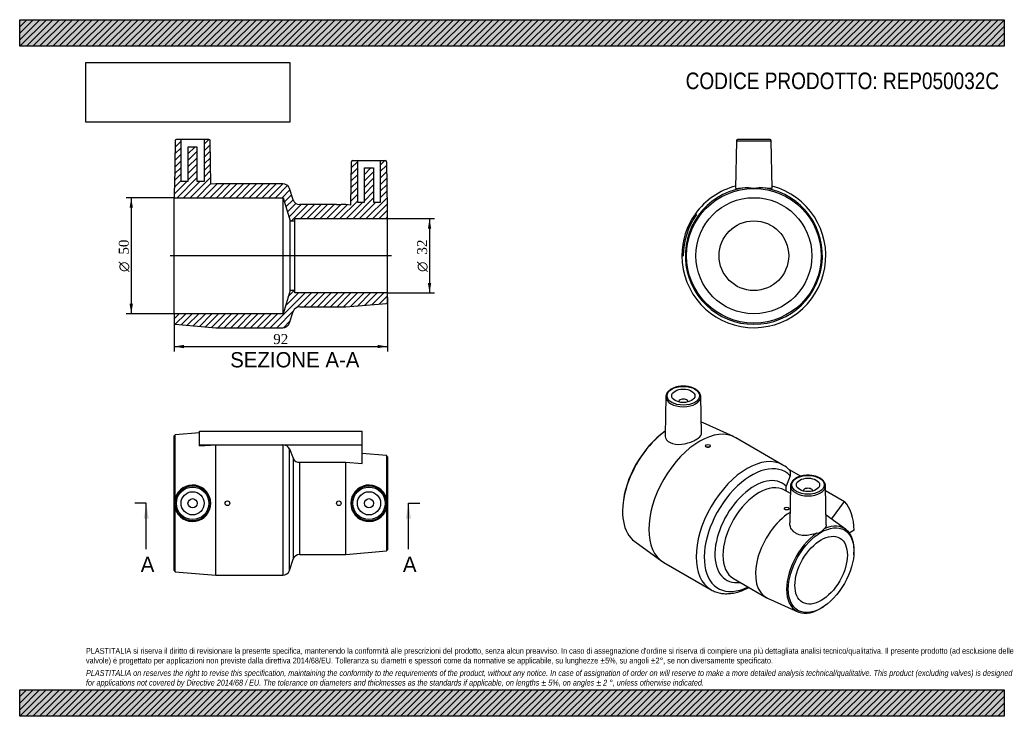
# Model space of a CAD drawing. Header units: millimetres. Extents: x 0 to 424, y 0 to 300.
import ezdxf
from ezdxf.enums import TextEntityAlignment as Align
from ezdxf.lldxf.tags import DXFTag

# ---------------------------------------------------------------- set-up
doc = ezdxf.new("R2010")
doc.units = ezdxf.units.MM
doc.header["$LTSCALE"] = 1.428571
for name, color, linetype in [('Default', 7, 'Continuous'), ('DV4_Default', 7, 'Continuous'), ('REP050032C', 7, 'Continuous')]:
    doc.layers.add(name, color=color, linetype=linetype)
doc.styles.add('SEACAD_Solid_Edge_ANSI', font='seans.ttf')
doc.styles.add('SEACAD_Solid_Edge_ANSI1_Symbols', font='semeca1.ttf')
doc.styles.add('SEACAD_Times_New_Roman', font='times.ttf')
tags = doc.linetypes.add('CENTER2', pattern=[28.575, 19.05, -3.175, 3.175, -3.175]).pattern_tags.tags
tags[10:11] = [DXFTag(74, 4), DXFTag(75, 0), DXFTag(340, '0'), DXFTag(46, 0.0), DXFTag(50, 0.0), DXFTag(44, 0.0), DXFTag(45, 0.0)]
tags[8:9] = [DXFTag(74, 4), DXFTag(75, 0), DXFTag(340, '0'), DXFTag(46, 0.0), DXFTag(50, 0.0), DXFTag(44, 0.0), DXFTag(45, 0.0)]
tags[6:7] = [DXFTag(74, 4), DXFTag(75, 0), DXFTag(340, '0'), DXFTag(46, 0.0), DXFTag(50, 0.0), DXFTag(44, 0.0), DXFTag(45, 0.0)]
tags[4:5] = [DXFTag(74, 4), DXFTag(75, 0), DXFTag(340, '0'), DXFTag(46, 0.0), DXFTag(50, 0.0), DXFTag(44, 0.0), DXFTag(45, 0.0)]
doc.dimstyles.new('ANSImm', dxfattribs={"dimtxt": 4.285714, "dimasz": 4.285714, "dimexe": 2.142857, "dimexo": 0, "dimgap": 1.071429, "dimtad": 1, "dimdsep": 46, "dimtxsty": 'SEACAD_Times_New_Roman', "dimblk1": '_SE_FILLED', "dimblk2": '_SE_FILLED', "dimsah": 1, "dimcen": 2.142857, "dimazin": 0, "dimtfac": 0.85, "dimtdec": 3, "dimtofl": 0, "dimtmove": 0, "dimatfit": 3, "dimfxl": 1, "dimarcsym": 0})
picture_1 = doc.add_image_def('image1.jpg', size_in_pixel=(4302, 1260))

# ---------------------------------------------------------------- blocks, each defined once
blk = doc.blocks.new('SE')
at = {"layer": 'REP050032C', "color": 7, "linetype": 'Continuous'}
for p, q in [((67.02, 121.27), (66.52, 120.73)), ((66.52, 62.73), (66.52, 120.73)), ((77.52, 122.15), (67.02, 121.27)), ((67.02, 94.07), (67.02, 121.27)), ((77.52, 116.96), (77.52, 122.77)), ((77.52, 122.77), (147.52, 122.77)), ((147.52, 116.96), (147.52, 122.77)), ((77.52, 116.43), (77.52, 116.96)), ((77.52, 116.96), (147.52, 116.96)), ((77.52, 116.43), (84.52, 116.92)), ((84.52, 60.73), (84.52, 116.92)), ((84.52, 116.92), (113.36, 116.92)), ((113.36, 116.92), (113.36, 60.73)), ((116.2, 62.78), (116.2, 115.2)), ((116.2, 115.2), (117.83, 111.1)), ((147.52, 108.89), (147.52, 116.96)), ((117.83, 111.1), (117.83, 67.68)), ((158.02, 112.27), (147.52, 113.15)), ((158.02, 112.27), (158.02, 94.07)), ((158.52, 111.73), (158.02, 112.27)), ((158.52, 111.73), (158.52, 71.73)), ((120.68, 69.73), (120.68, 109.38)), ((120.68, 109.38), (140.52, 109.38)), ((140.52, 69.73), (140.52, 109.38)), ((140.52, 109.38), (147.52, 108.89)), ((67.02, 62.19), (67.02, 89.39)), ((158.02, 89.38), (158.02, 71.19)), ((120.68, 69.73), (140.52, 69.73)), ((140.52, 69.73), (158.02, 71.19)), ((158.02, 71.19), (158.52, 71.73)), ((116.2, 62.78), (117.83, 67.68)), ((66.52, 62.73), (67.02, 62.19)), ((67.02, 62.19), (84.52, 60.73)), ((84.52, 60.73), (113.36, 60.73))]:
    blk.add_line(p, q, dxfattribs=at)
for centre, radius in [((74.52, 91.73), 7.51), ((74.52, 91.73), 7.01), ((150.52, 91.73), 7.51), ((150.52, 91.73), 7.01), ((74.52, 91.73), 5), ((74.52, 91.73), 2), ((150.52, 91.73), 5), ((150.52, 91.73), 2), ((89.52, 91.73), 1), ((137.52, 91.73), 1)]:
    blk.add_circle(centre, radius, dxfattribs=at)
for centre, radius, start, end in [((113.51, 113.96), 2.97, 24.8029, 92.9547), ((120.53, 112.34), 2.97, 204.7818, 272.9412), ((74.51, 91.73), 7.85, 197.3612, 162.6388), ((150.53, 91.73), 7.85, 17.378, 342.622), ((74.4, 91.73), 7.75, 162.4126, 197.5874), ((150.62, 91.73), 7.77, 342.4303, 17.5697), ((120.68, 66.73), 3, 90, 161.5651), ((113.36, 63.73), 3, 270, 341.5651)]:
    blk.add_arc(centre, radius, start, end, dxfattribs=at)
blk = doc.blocks.new('SE1')
at = {"layer": 'REP050032C', "color": 7, "linetype": 'Continuous'}
for p, q in [((278.45, 137.69), (278.1, 121.1)), ((293.81, 121.85), (293.47, 137.69)), ((283.96, 135.43), (283.96, 135.39)), ((287.96, 135.39), (287.96, 135.43)), ((307.59, 120.46), (294.53, 126.32)), ((328.92, 108.21), (308.53, 119.98)), ((295.57, 116.48), (295.57, 116.4)), ((297.57, 116.4), (297.57, 116.48)), ((331.31, 106.4), (336.54, 103.38)), ((332.03, 103.61), (330.29, 99.08)), ((332.19, 99.32), (331.85, 83.33)), ((347.57, 82.52), (347.21, 99.32)), ((332.12, 95.97), (329.6, 97.42)), ((337.7, 97.05), (337.7, 97.02)), ((341.7, 97.02), (341.7, 97.05)), ((347.25, 97.19), (355.42, 92.48)), ((259.88, 90.84), (259.85, 90.46)), ((329.51, 89.54), (329.51, 89.45)), ((331.51, 89.45), (331.51, 89.54)), ((349.76, 84.94), (355.42, 92.48)), ((355.86, 80.54), (347.48, 86.59)), ((359.53, 80.09), (357.49, 78.91)), ((265.04, 75.24), (276.65, 66.86)), ((359.44, 69.57), (359.47, 69.95)), ((277.53, 66.29), (297.92, 54.51)), ((307.6, 59.32), (321.63, 51.22)), ((322.3, 50.88), (335.36, 45.02)), ((346.33, 47.19), (346.64, 47.4))]:
    blk.add_line(p, q, dxfattribs=at)
for centre, radius, start, end in [((323.12, 97.93), 11.8, 43.5882, 60.6082), ((343.02, 83.22), 4.4, 274.2433, 325.7567)]:
    blk.add_arc(centre, radius, start, end, dxfattribs=at)
for centre, major_axis in [((285.96, 138.04), (-7.01, 0)), ((285.96, 138.04), (-5, 0)), ((296.57, 116.48), (1, 0)), ((339.7, 99.67), (-7.01, 0)), ((339.7, 99.67), (5, 0)), ((330.51, 89.54), (1, 0)), ((345.36, 62.92), (-10, -17.32)), ((345.36, 62.92), (-8, -13.86))]:
    blk.add_ellipse(centre, major_axis=major_axis, ratio=0.57735, dxfattribs=at)
for centre, major_axis, start_param, end_param in [((285.96, 137.64), (7.51, 0), 3.12925, 3.14296), ((285.96, 137.64), (7.51, 0), 3.14296, 6.283185), ((285.96, 135.43), (-2, 0), 3.112862, 6.283185), ((285.96, 137.64), (7.51, 0), 0, 0.012343), ((285.96, 135.43), (-2, 0), 0, 0.02873), ((293.03, 93.13), (-15.5, -26.85), 3.141593, 6.283185), ((280.66, 100.28), (14.77, 25.58), 0.05896, 0.110693), ((280.66, 100.28), (14.77, 25.58), 0.906456, 3.082633), ((280.3, 100.48), (14.5, 25.11), 0.891424, 2.265125), ((313.42, 81.36), (-15.5, -26.85), 3.142043, 6.283337), ((315.44, 80.2), (-14.47, -25.07), 2.981351, 6.990722), ((316.59, 79.53), (-12.03, -20.83), 2.99069, 6.69919), ((318.6, 78.37), (-11, -19.05), 3.141593, 6.283185), ((339.7, 99.26), (7.51, 0), 3.12925, 3.141786), ((339.7, 99.26), (7.51, 0), 3.141786, 6.283185), ((339.7, 97.05), (2, 0), 0, 3.170323), ((339.7, 99.26), (7.51, 0), 0.012343, 0.021876), ((339.7, 99.26), (7.51, 0), 0, 0.012343), ((339.7, 97.05), (2, 0), 6.254455, 6.283185), ((337.58, 67.41), (15.52, 26.88), 5.497787, 6.119852), ((332.63, 70.27), (-11, -19.05), 3.97089, 6.342145), ((345.01, 63.13), (-10.27, -17.79), 2.265125, 3.812625), ((345.01, 63.13), (-10.27, -17.79), 4.041357, 7.159653)]:
    blk.add_ellipse(centre, major_axis=major_axis, ratio=0.57735, start_param=start_param, end_param=end_param, dxfattribs=at)
for points, knots in [([(293.46, 137.71), (293.47, 137.72), (293.47, 137.9), (293.41, 138.26), (293.27, 138.74), (293.03, 139.21), (292.71, 139.67), (292.31, 140.1), (291.84, 140.5), (291.3, 140.86), (290.69, 141.19), (290.02, 141.48), (289.31, 141.72), (288.57, 141.91), (287.79, 142.05), (286.99, 142.15), (286.18, 142.19), (285.37, 142.17), (284.56, 142.11), (283.77, 141.99), (283.01, 141.83), (282.28, 141.61), (281.59, 141.35), (280.95, 141.05), (280.36, 140.7), (279.84, 140.31), (279.4, 139.88), (279.03, 139.43), (278.75, 138.95), (278.56, 138.45), (278.46, 138), (278.46, 137.74), (278.46, 137.63)], [0, 0, 0, 0, 0.003427, 0.03656, 0.069694, 0.103116, 0.137029, 0.171471, 0.206344, 0.241489, 0.276759, 0.312043, 0.347289, 0.382485, 0.417634, 0.452746, 0.487835, 0.522918, 0.55801, 0.593123, 0.628275, 0.663484, 0.698763, 0.734124, 0.769567, 0.80507, 0.840544, 0.875851, 0.910802, 0.945218, 0.979034, 1, 1, 1, 1]), ([(278.1, 121.1), (278.09, 120.7), (278.16, 120.3), (278.73, 118.78), (279.82, 117.87), (282.85, 116.99), (284.71, 117.02), (288.38, 117.74), (290.18, 118.42), (292.82, 119.94), (293.64, 120.78), (293.8, 121.66), (293.81, 121.76), (293.81, 121.85)], [0.0826227, 0.0826227, 0.0826227, 0.0826227, 0.125, 0.125, 0.25, 0.25, 0.375, 0.375, 0.5, 0.5, 0.625, 0.625, 0.6403794, 0.6403794, 0.6403794, 0.6403794]), ([(297.57, 116.4), (297.57, 116.4), (297.57, 116.39), (297.57, 116.39), (297.57, 116.33), (297.55, 116.27), (297.51, 116.21), (297.47, 116.15), (297.42, 116.09), (297.35, 116.04), (297.28, 115.99), (297.19, 115.95), (297.09, 115.91), (297, 115.88), (296.89, 115.85), (296.78, 115.84), (296.67, 115.82), (296.56, 115.82), (296.45, 115.82), (296.34, 115.83), (296.23, 115.85), (296.13, 115.87), (296.03, 115.9), (295.93, 115.94), (295.85, 115.99), (295.78, 116.03), (295.71, 116.09), (295.66, 116.15), (295.61, 116.21), (295.58, 116.27), (295.57, 116.34), (295.57, 116.36), (295.57, 116.38), (295.57, 116.4)], [0.3750901, 0.3750901, 0.3750901, 0.3750901, 0.37584, 0.37584, 0.37584, 0.4295497, 0.4295497, 0.4295497, 0.4832602, 0.4832602, 0.4832602, 0.536946, 0.536946, 0.536946, 0.5906202, 0.5906202, 0.5906202, 0.6443138, 0.6443138, 0.6443138, 0.6980278, 0.6980278, 0.6980278, 0.7517311, 0.7517311, 0.7517311, 0.8054095, 0.8054095, 0.8054095, 0.8590875, 0.8590875, 0.8590875, 0.8750641, 0.8750641, 0.8750641, 0.8750641]), ([(332.03, 103.61), (332.14, 103.89), (332.2, 104.17), (332.24, 104.72), (332.21, 104.98), (332.05, 105.55), (331.89, 105.83), (331.67, 106.06)], [0, 0, 0, 0, 0.25, 0.25, 0.5, 0.5, 0.8199173, 0.8199173, 0.8199173, 0.8199173]), ([(334.5, 102.55), (334.38, 102.48), (334.1, 102.32), (333.65, 101.99), (333.2, 101.57), (332.82, 101.11), (332.52, 100.64), (332.32, 100.14), (332.21, 99.67), (332.2, 99.39), (332.2, 99.26)], [0, 0, 0, 0, 0.07393, 0.213785, 0.353711, 0.493065, 0.631123, 0.767153, 0.90081, 1, 1, 1, 1]), ([(347.2, 99.36), (347.2, 99.4), (347.21, 99.58), (347.14, 99.95), (346.98, 100.43), (346.73, 100.9), (346.4, 101.35), (345.99, 101.78), (345.51, 102.17), (344.96, 102.54), (344.34, 102.86), (343.67, 103.14), (342.95, 103.37), (342.2, 103.56), (341.42, 103.69), (340.62, 103.78), (339.81, 103.81), (339, 103.79), (338.2, 103.72), (337.41, 103.6), (336.65, 103.43), (335.92, 103.21), (335.25, 102.94), (334.77, 102.71), (334.55, 102.58), (334.5, 102.55)], [0, 0, 0, 0, 0.007663, 0.052199, 0.096778, 0.141794, 0.187489, 0.233887, 0.280837, 0.328124, 0.375556, 0.42299, 0.470371, 0.517683, 0.564933, 0.612136, 0.659312, 0.706481, 0.753665, 0.800882, 0.848153, 0.895503, 0.942951, 0.987983, 1, 1, 1, 1]), ([(330.29, 99.08), (330.18, 98.8), (330.12, 98.53), (330.08, 97.98), (330.11, 97.71), (330.24, 97.26), (330.33, 97.07), (330.44, 96.9)], [0, 0, 0, 0, 0.25, 0.25, 0.5, 0.5, 0.7068718, 0.7068718, 0.7068718, 0.7068718]), ([(331.51, 89.45), (331.51, 89.45), (331.51, 89.45), (331.51, 89.45), (331.51, 89.38), (331.49, 89.32), (331.45, 89.26), (331.41, 89.2), (331.36, 89.15), (331.29, 89.1), (331.22, 89.05), (331.13, 89), (331.04, 88.97), (330.94, 88.93), (330.83, 88.91), (330.72, 88.89), (330.62, 88.87), (330.5, 88.87), (330.39, 88.87), (330.28, 88.88), (330.17, 88.9), (330.07, 88.92), (329.97, 88.95), (329.87, 88.99), (329.8, 89.04), (329.72, 89.08), (329.65, 89.14), (329.6, 89.2), (329.56, 89.26), (329.53, 89.32), (329.51, 89.39), (329.51, 89.41), (329.51, 89.43), (329.51, 89.45)], [0.3750876, 0.3750876, 0.3750876, 0.3750876, 0.3757503, 0.3757503, 0.3757503, 0.4294651, 0.4294651, 0.4294651, 0.4831817, 0.4831817, 0.4831817, 0.5368492, 0.5368492, 0.5368492, 0.5904935, 0.5904935, 0.5904935, 0.6441764, 0.6441764, 0.6441764, 0.6978997, 0.6978997, 0.6978997, 0.7516021, 0.7516021, 0.7516021, 0.8052548, 0.8052548, 0.8052548, 0.8589067, 0.8589067, 0.8589067, 0.8750645, 0.8750645, 0.8750645, 0.8750645]), ([(343.35, 78.83), (341.69, 78.2), (339.72, 77.78), (337, 77.9), (336.12, 78.08), (334.56, 78.69), (333.87, 79.14), (332.78, 80.24), (332.38, 80.89), (331.93, 82.15), (331.84, 82.74), (331.85, 83.33)], [0, 0, 0, 0, 0.125, 0.125, 0.1875, 0.1875, 0.25, 0.25, 0.3125, 0.3125, 0.3640104, 0.3640104, 0.3640104, 0.3640104]), ([(297.93, 54.52), (297.96, 54.5), (298.27, 54.3), (298.94, 53.97), (299.9, 53.58), (300.9, 53.26), (301.94, 53.02), (303, 52.87), (304.1, 52.79), (305.22, 52.8), (306.37, 52.89), (307.54, 53.06), (308.73, 53.32), (309.94, 53.66), (311.15, 54.08), (312.37, 54.58), (313.39, 55.07), (314, 55.39), (314.2, 55.5)], [0, 0, 0, 0, 0.002118, 0.0235524, 0.0449769, 0.066446, 0.0880185, 0.1097457, 0.131668, 0.1538119, 0.1761886, 0.1987939, 0.2216099, 0.2446081, 0.2677536, 0.2910101, 0.3143428, 0.3261349, 0.3261349, 0.3261349, 0.3261349])]:
    blk.add_open_spline(points, degree=3, knots=knots, dxfattribs=at)
blk.add_open_spline([(347.56, 82.52), (347.57, 81.91), (347.27, 81.32), (346.66, 80.75)], degree=3, dxfattribs=at)
blk = doc.blocks.new('SE2')
at = {"layer": 'REP050032C', "color": 7, "linetype": 'Continuous'}
for p, q in [((308.86, 247.86), (308.51, 227.48)), ((308.86, 247.86), (323.88, 247.86)), ((323.38, 248.35), (309.36, 248.35)), ((324.23, 227.48), (323.88, 247.86)), ((291.67, 216.1), (291.14, 216.44)), ((285.33, 198.35), (285.95, 198.35))]:
    blk.add_line(p, q, dxfattribs=at)
for radius in [29, 25, 15]:
    blk.add_circle((316.37, 198.35), radius, dxfattribs=at)
for centre, radius, start, end in [((309.36, 247.85), 0.5, 90, 179), ((323.38, 247.85), 0.5, 1, 90), ((316.37, 198.35), 31, 180, 75.3329), ((316.37, 198.35), 29.54, 94.5465, 85.4535), ((316.37, 198.35), 31, 104.6671, 144.355), ((316.37, 236.75), 9.25, 255.3406, 284.6594), ((316.37, 198.35), 31.04, 144.3583, 180), ((316.37, 198.35), 30.42, 144.308, 180)]:
    blk.add_arc(centre, radius, start, end, dxfattribs=at)
for points, knots in [([(308.51, 227.48), (308.51, 227.43), (308.56, 227.4), (308.84, 227.35), (309.19, 227.37), (310.68, 227.51), (312.23, 227.71), (314.03, 227.8)], [0.7775236, 0.7775236, 0.7775236, 0.7775236, 0.8125, 0.8125, 0.875, 0.875, 1, 1, 1, 1]), ([(318.71, 227.8), (320.49, 227.71), (322.06, 227.51), (323.82, 227.35), (324.23, 227.36), (324.23, 227.48)], [0, 0, 0, 0, 0.125, 0.125, 0.2225952, 0.2225952, 0.2225952, 0.2225952])]:
    blk.add_open_spline(points, degree=3, knots=knots, dxfattribs=at)
blk = doc.blocks.new('SE4')
at = {"color": 7, "linetype": 'Continuous', "style": 'SEACAD_Solid_Edge_ANSI'}
blk.add_text('A', height=6.57, dxfattribs=at).set_placement((52.17, 68.73), align=Align.TOP_LEFT)
blk = doc.blocks.new('SE5')
at = {"color": 7, "linetype": 'Continuous', "style": 'SEACAD_Solid_Edge_ANSI'}
blk.add_text('A', height=6.57, dxfattribs=at).set_placement((165.15, 68.73), align=Align.TOP_LEFT)
blk = doc.blocks.new('SEANNOT_GROUP')
at = {"linetype": 'Continuous'}
blk.add_hatch(color=7, dxfattribs=at).paths.add_polyline_path([(55.64, 85.16), (54.54, 91.73), (53.45, 85.16)])
at = {"color": 7, "linetype": 'Continuous'}
blk.add_lwpolyline([(54.54, 72.01), (54.54, 91.73)], dxfattribs=at)
blk = doc.blocks.new('SEANNOT_GROUP1')
at = {"linetype": 'Continuous'}
blk.add_hatch(color=7, dxfattribs=at).paths.add_polyline_path([(168.61, 85.16), (167.52, 91.73), (166.42, 85.16)])
at = {"color": 7, "linetype": 'Continuous'}
blk.add_lwpolyline([(167.52, 72.01), (167.52, 91.73)], dxfattribs=at)
blk = doc.blocks.new('SE3')
at = {"layer": 'Default', "color": 7, "linetype": 'CENTER2'}
for p, q in [((54.54, 91.73), (49.61, 91.73)), ((167.52, 91.73), (172.44, 91.73))]:
    blk.add_line(p, q, dxfattribs=at)
at = {"layer": 'Default', "color": 7, "linetype": 'CENTER2', "const_width": 0.0001}
blk.add_lwpolyline([(54.54, 91.73), (167.52, 91.73)], dxfattribs=at)
at = {"layer": 'Default'}
for name in ['SEANNOT_GROUP', 'SEANNOT_GROUP1', 'SE4', 'SE5']:
    blk.add_blockref(name, (0, 0), dxfattribs=at)
blk = doc.blocks.new('SE6')
at = {"layer": 'REP050032C', "linetype": 'Continuous'}
h = blk.add_hatch(dxfattribs=at)
h.set_pattern_fill('LINE', scale=0.62992, angle=45, style=0)
edge = h.paths.add_edge_path()
edge.add_line((69.52, 248.35), (67.51, 248.35))
edge.add_arc((67.51, 247.85), 0.5, 90, 179)
edge.add_line((67.01, 247.86), (66.65, 227.5))
edge.add_line((66.65, 227.5), (66.52, 227.35))
edge.add_line((66.52, 227.35), (66.52, 223.35))
edge.add_line((66.52, 223.35), (113.52, 223.35))
edge.add_line((113.52, 223.35), (116.52, 213.35))
edge.add_line((116.52, 213.35), (118.52, 213.35))
edge.add_line((118.52, 213.35), (118.52, 214.35))
edge.add_line((118.52, 214.35), (158.52, 214.35))
edge.add_line((158.52, 214.35), (158.52, 218.35))
edge.add_line((158.52, 218.35), (158.38, 218.5))
edge.add_line((158.38, 218.5), (158.03, 238.86))
edge.add_arc((157.53, 238.85), 0.5, 1, 90)
edge.add_line((157.53, 239.35), (155.52, 239.35))
edge.add_line((155.52, 239.35), (155.52, 221.35))
edge.add_line((155.52, 221.35), (152.52, 221.35))
edge.add_line((152.52, 221.35), (152.52, 236.15))
edge.add_line((152.52, 236.15), (148.52, 236.15))
edge.add_line((148.52, 236.15), (148.52, 221.35))
edge.add_line((148.52, 221.35), (145.52, 221.35))
edge.add_line((145.52, 221.35), (145.52, 239.35))
edge.add_line((145.52, 239.35), (143.51, 239.35))
edge.add_arc((143.51, 238.85), 0.5, 90, 179)
edge.add_line((143.01, 238.86), (142.68, 220.17))
edge.add_line((142.68, 220.17), (140.52, 220.35))
edge.add_line((140.52, 220.35), (138.52, 220.35))
edge.add_line((138.52, 220.35), (138.52, 220.45))
edge.add_line((138.52, 220.45), (136.52, 220.45))
edge.add_line((136.52, 220.45), (136.52, 220.35))
edge.add_line((136.52, 220.35), (120.68, 220.35))
edge.add_arc((120.68, 223.35), 3, 198.4349, 270, ccw=False)
edge.add_line((117.83, 222.41), (116.2, 227.3))
edge.add_arc((113.36, 226.35), 3, 18.4349, 90)
edge.add_line((113.36, 229.35), (90.52, 229.35))
edge.add_line((90.52, 229.35), (90.52, 229.45))
edge.add_line((90.52, 229.45), (88.52, 229.45))
edge.add_line((88.52, 229.45), (88.52, 229.35))
edge.add_line((88.52, 229.35), (84.52, 229.35))
edge.add_line((84.52, 229.35), (82.35, 229.17))
edge.add_line((82.35, 229.17), (82.03, 247.86))
edge.add_arc((81.53, 247.85), 0.5, 1, 90)
edge.add_line((81.53, 248.35), (79.52, 248.35))
edge.add_line((79.52, 248.35), (79.52, 230.35))
edge.add_line((79.52, 230.35), (76.52, 230.35))
edge.add_line((76.52, 230.35), (76.52, 245.15))
edge.add_line((76.52, 245.15), (72.52, 245.15))
edge.add_line((72.52, 245.15), (72.52, 230.35))
edge.add_line((72.52, 230.35), (69.52, 230.35))
edge.add_line((69.52, 230.35), (69.52, 248.35))
h = blk.add_hatch(dxfattribs=at)
h.set_pattern_fill('LINE', scale=0.62992, angle=45, style=0)
edge = h.paths.add_edge_path()
edge.add_line((113.52, 173.35), (66.52, 173.35))
edge.add_line((66.52, 173.35), (66.52, 169.35))
edge.add_line((66.52, 169.35), (67.02, 168.81))
edge.add_line((67.02, 168.81), (84.52, 167.35))
edge.add_line((84.52, 167.35), (113.36, 167.35))
edge.add_arc((113.36, 170.35), 3, 270, 341.5651)
edge.add_line((116.2, 169.41), (117.83, 174.3))
edge.add_arc((120.68, 173.35), 3, 90, 161.5651, ccw=False)
edge.add_line((120.68, 176.35), (140.52, 176.35))
edge.add_line((140.52, 176.35), (158.02, 177.81))
edge.add_line((158.02, 177.81), (158.52, 178.35))
edge.add_line((158.52, 178.35), (158.52, 182.35))
edge.add_line((158.52, 182.35), (118.52, 182.35))
edge.add_line((118.52, 182.35), (118.52, 183.35))
edge.add_line((118.52, 183.35), (116.52, 183.35))
edge.add_line((116.52, 183.35), (113.52, 173.35))
at = {"layer": 'DV4_Default', "color": 7, "linetype": 'CENTER2'}
blk.add_line((160.27, 198.35), (64.77, 198.35), dxfattribs=at)
at = {"layer": 'REP050032C', "color": 7, "linetype": 'Continuous'}
for p, q in [((67.01, 247.86), (66.65, 227.5)), ((69.52, 248.35), (67.51, 248.35)), ((79.52, 248.35), (69.52, 248.35)), ((69.52, 230.35), (69.52, 248.35)), ((79.52, 248.35), (79.52, 230.35)), ((81.53, 248.35), (79.52, 248.35)), ((82.35, 229.17), (82.03, 247.86)), ((72.52, 245.15), (72.52, 230.35)), ((76.52, 245.15), (72.52, 245.15)), ((76.52, 230.35), (76.52, 245.15)), ((142.68, 220.17), (143.01, 238.86)), ((143.51, 239.35), (145.52, 239.35)), ((145.52, 239.35), (155.52, 239.35)), ((145.52, 239.35), (145.52, 221.35)), ((155.52, 239.35), (157.53, 239.35)), ((155.52, 221.35), (155.52, 239.35)), ((158.03, 238.86), (158.38, 218.5)), ((148.52, 236.15), (152.52, 236.15)), ((148.52, 221.35), (148.52, 236.15)), ((152.52, 236.15), (152.52, 221.35)), ((72.52, 230.35), (69.52, 230.35)), ((79.52, 230.35), (76.52, 230.35)), ((84.52, 229.35), (82.35, 229.17)), ((88.52, 229.35), (84.52, 229.35)), ((88.52, 229.35), (88.52, 229.45)), ((88.52, 229.45), (90.52, 229.45)), ((90.52, 229.45), (90.52, 229.35)), ((113.36, 229.35), (90.52, 229.35)), ((66.52, 227.35), (66.65, 227.5)), ((66.52, 227.35), (66.52, 223.35)), ((117.83, 222.41), (116.2, 227.3)), ((66.52, 173.35), (66.52, 223.35)), ((66.52, 223.35), (113.52, 223.35)), ((113.52, 173.35), (113.52, 223.35)), ((113.52, 223.35), (116.52, 213.35)), ((145.52, 221.35), (148.52, 221.35)), ((152.52, 221.35), (155.52, 221.35)), ((136.52, 220.35), (120.68, 220.35)), ((136.52, 220.35), (136.52, 220.45)), ((136.52, 220.45), (138.52, 220.45)), ((138.52, 220.45), (138.52, 220.35)), ((140.52, 220.35), (138.52, 220.35)), ((142.68, 220.17), (140.52, 220.35)), ((158.38, 218.5), (158.52, 218.35)), ((158.52, 214.35), (158.52, 218.35)), ((116.52, 183.35), (116.52, 213.35)), ((116.52, 213.35), (118.52, 213.35)), ((118.52, 213.35), (118.52, 214.35)), ((118.52, 214.35), (158.52, 214.35)), ((118.52, 183.35), (118.52, 213.35)), ((158.52, 182.35), (158.52, 214.35)), ((116.52, 183.35), (113.52, 173.35)), ((118.52, 183.35), (116.52, 183.35)), ((118.52, 182.35), (118.52, 183.35)), ((158.52, 182.35), (118.52, 182.35)), ((158.52, 178.35), (158.02, 177.81)), ((158.52, 178.35), (158.52, 182.35)), ((116.2, 169.41), (117.83, 174.3)), ((120.68, 176.35), (140.52, 176.35)), ((140.52, 176.35), (158.02, 177.81)), ((113.52, 173.35), (66.52, 173.35)), ((66.52, 173.35), (66.52, 169.35)), ((67.02, 168.81), (66.52, 169.35)), ((67.02, 168.81), (84.52, 167.35)), ((84.52, 167.35), (113.36, 167.35))]:
    blk.add_line(p, q, dxfattribs=at)
for centre, radius, start, end in [((67.51, 247.85), 0.5, 90, 179), ((81.53, 247.85), 0.5, 1, 90), ((143.51, 238.85), 0.5, 90, 179), ((157.53, 238.85), 0.5, 1, 90), ((113.36, 226.35), 3, 18.4349, 90), ((120.68, 223.35), 3, 198.4349, 270), ((120.68, 173.35), 3, 90, 161.5651), ((113.36, 170.35), 3, 270, 341.5651)]:
    blk.add_arc(centre, radius, start, end, dxfattribs=at)
blk = doc.blocks.new('GDimGGroup')
at = {"layer": 'Default', "linetype": 'Continuous'}
for points in [[(47.36, 219.07), (48.78, 219.07), (48.07, 223.35)], [(47.36, 177.64), (48.07, 173.35), (48.78, 177.64)]]:
    blk.add_hatch(color=7, dxfattribs=at).paths.add_polyline_path(points)
at = {"layer": 'Default', "color": 7, "linetype": 'Continuous'}
for p, q in [((66.52, 223.35), (45.93, 223.35)), ((48.07, 223.35), (48.07, 173.35)), ((66.52, 173.35), (45.93, 173.35))]:
    blk.add_line(p, q, dxfattribs=at)
for s, height, style, p in [('50', 4.286, 'SEACAD_Times_New_Roman', (42.71, 198.83)), ('O', 4.29, 'SEACAD_Solid_Edge_ANSI1_Symbols', (42.71, 191.38))]:
    blk.add_text(s, height=height, rotation=90, dxfattribs=dict(at, style=style)).set_placement(p, align=Align.TOP_LEFT)
blk = doc.blocks.new('GDimGGroup1')
at = {"layer": 'Default', "linetype": 'Continuous'}
for points in [[(177.33, 210.07), (176.62, 214.35), (175.9, 210.07)], [(177.33, 186.64), (175.9, 186.64), (176.62, 182.35)]]:
    blk.add_hatch(color=7, dxfattribs=at).paths.add_polyline_path(points)
at = {"layer": 'Default', "color": 7, "linetype": 'Continuous'}
for p, q in [((158.52, 214.35), (178.76, 214.35)), ((176.62, 214.35), (176.62, 182.35)), ((158.52, 182.35), (178.76, 182.35))]:
    blk.add_line(p, q, dxfattribs=at)
for s, height, style, p in [('32', 4.286, 'SEACAD_Times_New_Roman', (171.26, 198.83)), ('O', 4.29, 'SEACAD_Solid_Edge_ANSI1_Symbols', (171.26, 191.38))]:
    blk.add_text(s, height=height, rotation=90, dxfattribs=dict(at, style=style)).set_placement(p, align=Align.TOP_LEFT)
blk = doc.blocks.new('DMBLK3')
at = {"layer": 'Default', "linetype": 'Continuous'}
for points in [[(70.8, 158.53), (70.8, 159.95), (66.52, 159.24)], [(154.23, 158.53), (158.52, 159.24), (154.23, 159.95)]]:
    blk.add_hatch(color=7, dxfattribs=at).paths.add_polyline_path(points)
at = {"layer": 'Default', "color": 7, "linetype": 'Continuous'}
for p, q in [((158.52, 180.35), (158.52, 157.1)), ((66.52, 169.35), (66.52, 157.1)), ((66.52, 159.24), (158.52, 159.24))]:
    blk.add_line(p, q, dxfattribs=at)
at = {"layer": 'Default', "color": 7, "linetype": 'Continuous', "style": 'SEACAD_Times_New_Roman'}
blk.add_text('92', height=4.286, dxfattribs=at).set_placement((109.27, 164.6), align=Align.TOP_LEFT)
blk = doc.blocks.new('_SE_FILLED')
at = {"color": 0}
blk.add_line((0, 0), (-1, 0), dxfattribs=at)
blk.add_solid([(0, 0), (-1, -0.1665), (-1, 0.1665), (0, 0)], dxfattribs=at)

msp = doc.modelspace()

# ---------------------------------------------------------------- hatches: boundary and pattern name
at = {"layer": 'Default', "linetype": 'Continuous'}
h = msp.add_hatch(dxfattribs=at)
h.set_pattern_fill('LINE', scale=0.62992, angle=45, style=0)
h.paths.add_polyline_path([(424.286, 288.571), (424.286, 300), (0, 300), (0, 288.571)])
for points in [[(424.286, 288.571), (424.286, 300), (0, 300), (0, 288.571)], [(424.286, 0), (424.286, 11.429), (0, 11.429), (0, 0)]]:
    msp.add_hatch(color=7, dxfattribs=at).paths.add_polyline_path(points)
h = msp.add_hatch(dxfattribs=at)
h.set_pattern_fill('LINE', scale=0.62992, angle=45, style=0)
h.paths.add_polyline_path([(424.286, 0), (424.286, 11.429), (0, 11.429), (0, 0)])

# ---------------------------------------------------------------- linework, layer by layer
at = {"layer": 'Default', "color": 7, "linetype": 'Continuous'}
for p, q in [((0, 300), (424.286, 300)), ((0, 288.571), (0, 300)), ((424.286, 300), (424.286, 288.571)), ((424.286, 288.571), (0, 288.571)), ((0, 11.429), (424.286, 11.429)), ((0, 0), (0, 11.429)), ((424.286, 11.429), (424.286, 0)), ((424.286, 0), (0, 0))]:
    msp.add_line(p, q, dxfattribs=at)

# ---------------------------------------------------------------- block references
at = {"layer": 'Default'}
for name in ['SE6', 'SE2', 'GDimGGroup', 'GDimGGroup1', 'SE1', 'SE', 'SE3']:
    msp.add_blockref(name, (0, 0), dxfattribs=at)

# ---------------------------------------------------------------- texts
at = {"layer": 'Default', "color": 7, "linetype": 'Continuous', "style": 'SEACAD_Solid_Edge_ANSI'}
msp.add_text('SEZIONE A-A', height=6.57143, dxfattribs=at).set_placement((90.721, 156.837), align=Align.TOP_LEFT)
at = {"layer": 'Default', "attachment_point": 1}
for s, insert, char_height, width in [('{\\fArial Narrow|b0||i0||c0|p34;\\C7;\\H7.142857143;\\W1.;CODICE PRODOTTO: REP050032C}', (286.984, 277.234), 7.14286, 135.43183), ("{\\fArial Narrow|b0||i0||c0|p34;\\C7;\\H2.5;\\W1.;PLASTITALIA si riserva il diritto di revisionare la presente specifica, mantenendo la conformità alle prescrizioni del prodotto, senza alcun preavviso. In caso di assegnazione d'ordine si riserva di compiere una più dettagliata analisi tecnico/qualitativa. Il presente prodotto (ad esclusione delle \\P}{\\fArial Narrow|b0||i0||c0|p34;\\C7;\\H2.5;\\W1.;valvole) è progettato per applicazioni non previste dalla direttiva 2014/68/EU. Tolleranza su diametri e spessori come da normative se applicabile, su lunghezze ±5%, su angoli ±2°, se non diversamente specificato.\\P}{\\fArial Narrow|b0||i0||c0|p34;\\C7;\\H0.7142857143;\\W1.;   \\P}{\\fArial Narrow|b0||i1||c0|p34;\\C7;\\H2.5;\\W1.;PLASTITALIA on reserves the right to revise this specification, maintaining the conformity to the requirements of the product, without any notice. In case of assignation of order on will reserve to make a more detailed analysis technical/qualitative. This product (excluding valves) is designed \\P}{\\fArial Narrow|b0||i1||c0|p34;\\C7;\\H2.5;\\W1.;for applications not covered by Directive 2014/68 / EU. The tolerance on diameters and thicknesses as the standards if applicable, on lengths ± 5%, on angles ± 2 °, unless otherwise indicated.\\P}", (28.571, 29.432), 2.5, 367.14286)]:
    msp.add_mtext(s, dxfattribs=dict(at, insert=insert, char_height=char_height, width=width))

# ---------------------------------------------------------------- dimensions: what is measured, and where the dimension line sits
at = {"layer": 'Default', "color": 7, "linetype": 'Continuous'}
dim = msp.add_linear_dim(base=(158.519, 159.24), p1=(66.519, 173.354), p2=(158.519, 180.354), text='\\A1;<>', dimstyle='ANSImm', dxfattribs=at)
dim.commit()
dim.dimension.update_dxf_attribs({"geometry": 'DMBLK3', "text_midpoint": (112.519, 159.24), "dimtype": 160})

# ---------------------------------------------------------------- pictures from other files: only their frames are drawn
image = msp.add_image(picture_1, insert=(28.571, 255.862), size_in_units=(87.796, 25.714))
image.dxf.flags = 7

doc.saveas('drawing.dxf')
